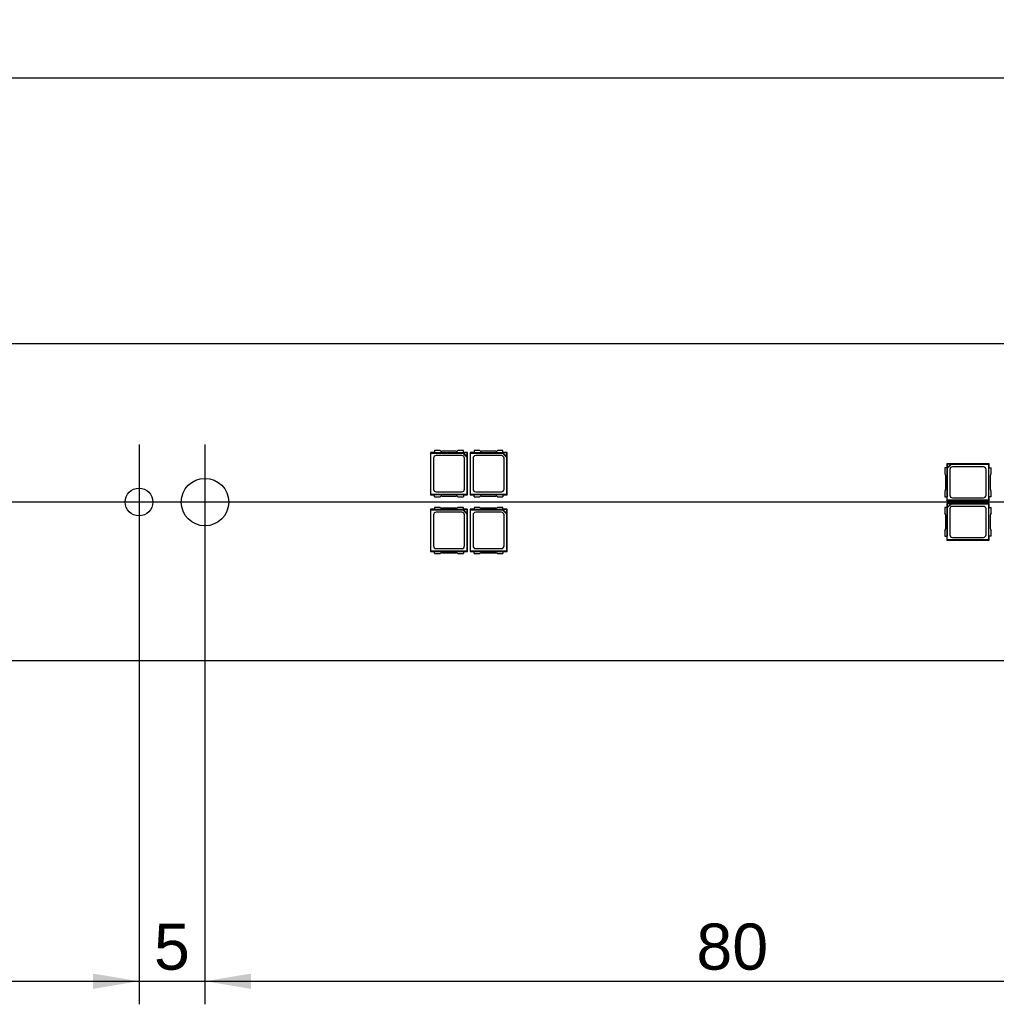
# Model space of a CAD drawing. Header units: millimetres. Extents: x 28 to 1171, y 11 to 403.
# Tile 17 of 19: x 1017 to 1091, y 184 to 258. Entities that reach past the tile are written whole.
import ezdxf
from ezdxf.enums import TextEntityAlignment as Align
from ezdxf.lldxf.tags import DXFTag

# ---------------------------------------------------------------- set-up
doc = ezdxf.new("R2010")
doc.units = ezdxf.units.MM
doc.layers.add('Default', color=7, linetype='Continuous')
doc.layers.add('LINLED_1120X24MM', color=7, linetype='Continuous')
doc.styles.add('SEACAD_Arial', font='arial.ttf')
tags = doc.linetypes.add('CENTER2', pattern=[28.575, 19.05, -3.175, 3.175, -3.175]).pattern_tags.tags
tags[10:11] = [DXFTag(74, 4), DXFTag(75, 0), DXFTag(340, '0'), DXFTag(46, 0.0), DXFTag(50, 0.0), DXFTag(44, 0.0), DXFTag(45, 0.0)]
tags[8:9] = [DXFTag(74, 4), DXFTag(75, 0), DXFTag(340, '0'), DXFTag(46, 0.0), DXFTag(50, 0.0), DXFTag(44, 0.0), DXFTag(45, 0.0)]
tags[6:7] = [DXFTag(74, 4), DXFTag(75, 0), DXFTag(340, '0'), DXFTag(46, 0.0), DXFTag(50, 0.0), DXFTag(44, 0.0), DXFTag(45, 0.0)]
tags[4:5] = [DXFTag(74, 4), DXFTag(75, 0), DXFTag(340, '0'), DXFTag(46, 0.0), DXFTag(50, 0.0), DXFTag(44, 0.0), DXFTag(45, 0.0)]
doc.dimstyles.new('ISO', dxfattribs={"dimtxt": 3.5, "dimasz": 3.5, "dimexe": 1.75, "dimexo": 0, "dimgap": 0.875, "dimtad": 1, "dimtxsty": 'SEACAD_Arial', "dimblk1": '_SE_FILLED', "dimblk2": '_SE_FILLED', "dimsah": 1, "dimcen": 1.75, "dimadec": 0, "dimazin": 0, "dimtfac": 0.5, "dimtdec": 3, "dimtmove": 0, "dimatfit": 3, "dimfxl": 1, "dimarcsym": 0})

# ---------------------------------------------------------------- blocks, each defined once
blk = doc.blocks.new('SEANNOT_GROUP2')
at = {"layer": 'Default', "color": 7, "linetype": 'CENTER2'}
blk.add_line((1154.077, 221.627), (28.077, 221.626), dxfattribs=at)
blk = doc.blocks.new('SEANNOT_GROUP34')
at = {"layer": 'Default', "color": 7, "linetype": 'CENTER2'}
for p, q in [((1031.077, 226.001), (1031.077, 217.251)), ((1035.452, 221.626), (1026.702, 221.626))]:
    blk.add_line(p, q, dxfattribs=at)
blk = doc.blocks.new('SEANNOT_GROUP35')
at = {"layer": 'Default', "color": 7, "linetype": 'CENTER2'}
for p, q in [((1026.077, 226.001), (1026.077, 217.251)), ((1030.452, 221.626), (1021.702, 221.626))]:
    blk.add_line(p, q, dxfattribs=at)
blk = doc.blocks.new('SE1')
at = {"layer": 'LINLED_1120X24MM', "color": 7, "linetype": 'Continuous'}
for p, q in [((1144.077, 233.626), (38.077, 233.626)), ((1048.904, 225.526), (1048.487, 225.526)), ((1048.487, 225.526), (1048.487, 225.363)), ((1050.117, 225.476), (1049.036, 225.476)), ((1050.667, 225.526), (1050.25, 225.526)), ((1050.667, 225.363), (1050.667, 225.526)), ((1051.904, 225.526), (1051.487, 225.526)), ((1051.487, 225.526), (1051.487, 225.363)), ((1053.117, 225.476), (1052.036, 225.476)), ((1053.667, 225.526), (1053.25, 225.526)), ((1053.667, 225.363), (1053.667, 225.526)), ((1048.487, 225.376), (1048.177, 225.376)), ((1048.177, 225.376), (1048.211, 225.342)), ((1048.177, 225.376), (1048.177, 222.176)), ((1048.211, 225.342), (1050.628, 225.342)), ((1048.211, 222.21), (1048.211, 225.342)), ((1048.402, 224.951), (1048.402, 222.601)), ((1050.667, 225.363), (1048.487, 225.363)), ((1050.552, 225.151), (1048.602, 225.151)), ((1050.628, 225.342), (1050.672, 225.353)), ((1050.628, 225.342), (1050.943, 225.027)), ((1050.977, 225.376), (1050.667, 225.376)), ((1050.953, 225.353), (1050.672, 225.353)), ((1050.672, 225.353), (1050.953, 225.072)), ((1050.752, 222.601), (1050.752, 224.951)), ((1050.953, 225.072), (1050.943, 225.027)), ((1050.943, 225.027), (1050.943, 222.21)), ((1050.953, 225.353), (1050.977, 225.376)), ((1050.953, 225.072), (1050.953, 225.353)), ((1050.977, 222.176), (1050.977, 225.376)), ((1051.487, 225.376), (1051.177, 225.376)), ((1051.177, 225.376), (1051.211, 225.342)), ((1051.177, 225.376), (1051.177, 222.176)), ((1051.211, 225.342), (1053.628, 225.342)), ((1051.211, 222.21), (1051.211, 225.342)), ((1051.402, 224.951), (1051.402, 222.601)), ((1053.667, 225.363), (1051.487, 225.363)), ((1053.552, 225.151), (1051.602, 225.151)), ((1053.628, 225.342), (1053.672, 225.353)), ((1053.628, 225.342), (1053.943, 225.027)), ((1053.977, 225.376), (1053.667, 225.376)), ((1053.953, 225.353), (1053.672, 225.353)), ((1053.672, 225.353), (1053.953, 225.072)), ((1053.752, 222.601), (1053.752, 224.951)), ((1053.953, 225.072), (1053.943, 225.027)), ((1053.943, 225.027), (1053.943, 222.21)), ((1053.953, 225.353), (1053.977, 225.376)), ((1053.953, 225.072), (1053.953, 225.353)), ((1053.977, 222.176), (1053.977, 225.376)), ((1087.34, 224.216), (1087.177, 224.216)), ((1087.177, 224.216), (1087.177, 223.799)), ((1090.527, 224.526), (1087.327, 224.526)), ((1087.35, 224.503), (1087.327, 224.526)), ((1087.327, 224.526), (1087.327, 224.216)), ((1087.34, 224.216), (1087.34, 222.036)), ((1087.631, 224.503), (1087.35, 224.503)), ((1087.35, 224.503), (1087.35, 224.222)), ((1087.35, 224.222), (1087.631, 224.503)), ((1087.361, 224.177), (1087.35, 224.222)), ((1087.361, 224.177), (1087.676, 224.492)), ((1087.361, 221.76), (1087.361, 224.177)), ((1087.552, 224.101), (1087.552, 222.151)), ((1087.631, 224.503), (1087.676, 224.492)), ((1087.676, 224.492), (1090.493, 224.492)), ((1090.102, 224.301), (1087.752, 224.301)), ((1090.302, 222.151), (1090.302, 224.101)), ((1090.493, 224.492), (1090.527, 224.526)), ((1090.493, 224.492), (1090.493, 221.76)), ((1090.514, 224.216), (1090.677, 224.216)), ((1090.514, 222.036), (1090.514, 224.216)), ((1090.527, 224.216), (1090.527, 224.526)), ((1090.677, 223.799), (1090.677, 224.216)), ((1087.227, 223.667), (1087.227, 222.586)), ((1090.627, 222.586), (1090.627, 223.667)), ((1048.211, 222.21), (1048.177, 222.176)), ((1048.177, 222.176), (1048.487, 222.176)), ((1050.943, 222.21), (1048.211, 222.21)), ((1048.487, 222.026), (1048.487, 222.189)), ((1048.487, 222.189), (1050.667, 222.189)), ((1048.487, 222.026), (1048.904, 222.026)), ((1048.602, 222.401), (1050.552, 222.401)), ((1049.036, 222.076), (1050.117, 222.076)), ((1050.25, 222.026), (1050.667, 222.026)), ((1050.667, 222.189), (1050.667, 222.026)), ((1050.667, 222.176), (1050.977, 222.176)), ((1050.943, 222.21), (1050.977, 222.176)), ((1051.211, 222.21), (1051.177, 222.176)), ((1051.177, 222.176), (1051.487, 222.176)), ((1053.943, 222.21), (1051.211, 222.21)), ((1051.487, 222.026), (1051.487, 222.189)), ((1051.487, 222.189), (1053.667, 222.189)), ((1051.487, 222.026), (1051.904, 222.026)), ((1051.602, 222.401), (1053.552, 222.401)), ((1052.036, 222.076), (1053.117, 222.076)), ((1053.25, 222.026), (1053.667, 222.026)), ((1053.667, 222.189), (1053.667, 222.026)), ((1053.667, 222.176), (1053.977, 222.176)), ((1053.943, 222.21), (1053.977, 222.176)), ((1087.177, 222.453), (1087.177, 222.036)), ((1087.177, 222.036), (1087.34, 222.036)), ((1087.327, 222.036), (1087.327, 221.726)), ((1087.327, 221.726), (1087.361, 221.76)), ((1087.327, 221.726), (1090.527, 221.726)), ((1090.493, 221.76), (1087.361, 221.76)), ((1087.752, 221.951), (1090.102, 221.951)), ((1090.493, 221.76), (1090.527, 221.726)), ((1090.677, 222.036), (1090.514, 222.036)), ((1090.527, 221.726), (1090.527, 222.036)), ((1090.677, 222.036), (1090.677, 222.453)), ((1048.487, 221.076), (1048.177, 221.076)), ((1048.177, 221.076), (1048.211, 221.042)), ((1048.177, 221.076), (1048.177, 217.876)), ((1048.211, 221.042), (1050.628, 221.042)), ((1048.211, 217.91), (1048.211, 221.042)), ((1048.904, 221.226), (1048.487, 221.226)), ((1048.487, 221.226), (1048.487, 221.063)), ((1050.667, 221.063), (1048.487, 221.063)), ((1050.117, 221.176), (1049.036, 221.176)), ((1050.667, 221.226), (1050.25, 221.226)), ((1050.628, 221.042), (1050.672, 221.053)), ((1050.628, 221.042), (1050.943, 220.727)), ((1050.667, 221.063), (1050.667, 221.226)), ((1050.977, 221.076), (1050.667, 221.076)), ((1050.953, 221.053), (1050.672, 221.053)), ((1050.672, 221.053), (1050.953, 220.772)), ((1050.953, 221.053), (1050.977, 221.076)), ((1050.953, 220.772), (1050.953, 221.053)), ((1050.977, 217.876), (1050.977, 221.076)), ((1051.487, 221.076), (1051.177, 221.076)), ((1051.177, 221.076), (1051.211, 221.042)), ((1051.177, 221.076), (1051.177, 217.876)), ((1051.211, 221.042), (1053.628, 221.042)), ((1051.211, 217.91), (1051.211, 221.042)), ((1051.904, 221.226), (1051.487, 221.226)), ((1051.487, 221.226), (1051.487, 221.063)), ((1053.667, 221.063), (1051.487, 221.063)), ((1053.117, 221.176), (1052.036, 221.176)), ((1053.667, 221.226), (1053.25, 221.226)), ((1053.628, 221.042), (1053.672, 221.053)), ((1053.628, 221.042), (1053.943, 220.727)), ((1053.667, 221.063), (1053.667, 221.226)), ((1053.977, 221.076), (1053.667, 221.076)), ((1053.953, 221.053), (1053.672, 221.053)), ((1053.672, 221.053), (1053.953, 220.772)), ((1053.953, 221.053), (1053.977, 221.076)), ((1053.953, 220.772), (1053.953, 221.053)), ((1053.977, 217.876), (1053.977, 221.076)), ((1087.34, 221.216), (1087.177, 221.216)), ((1087.177, 221.216), (1087.177, 220.799)), ((1090.527, 221.526), (1087.327, 221.526)), ((1087.35, 221.503), (1087.327, 221.526)), ((1087.327, 221.526), (1087.327, 221.216)), ((1087.34, 221.216), (1087.34, 219.036)), ((1087.631, 221.503), (1087.35, 221.503)), ((1087.35, 221.503), (1087.35, 221.222)), ((1087.35, 221.222), (1087.631, 221.503)), ((1087.361, 221.177), (1087.35, 221.222)), ((1087.361, 221.177), (1087.676, 221.492)), ((1087.361, 218.76), (1087.361, 221.177)), ((1087.552, 221.101), (1087.552, 219.151)), ((1087.631, 221.503), (1087.676, 221.492)), ((1087.676, 221.492), (1090.493, 221.492)), ((1090.102, 221.301), (1087.752, 221.301)), ((1090.302, 219.151), (1090.302, 221.101)), ((1090.493, 221.492), (1090.527, 221.526)), ((1090.493, 221.492), (1090.493, 218.76)), ((1090.514, 221.216), (1090.677, 221.216)), ((1090.514, 219.036), (1090.514, 221.216)), ((1090.527, 221.216), (1090.527, 221.526)), ((1090.677, 220.799), (1090.677, 221.216)), ((1048.402, 220.651), (1048.402, 218.301)), ((1050.552, 220.851), (1048.602, 220.851)), ((1050.752, 218.301), (1050.752, 220.651)), ((1050.953, 220.772), (1050.943, 220.727)), ((1050.943, 220.727), (1050.943, 217.91)), ((1051.402, 220.651), (1051.402, 218.301)), ((1053.552, 220.851), (1051.602, 220.851)), ((1053.752, 218.301), (1053.752, 220.651)), ((1053.953, 220.772), (1053.943, 220.727)), ((1053.943, 220.727), (1053.943, 217.91)), ((1087.227, 220.667), (1087.227, 219.586)), ((1090.627, 219.586), (1090.627, 220.667)), ((1087.177, 219.453), (1087.177, 219.036)), ((1087.177, 219.036), (1087.34, 219.036)), ((1087.327, 219.036), (1087.327, 218.726)), ((1087.327, 218.726), (1087.361, 218.76)), ((1090.493, 218.76), (1087.361, 218.76)), ((1087.752, 218.951), (1090.102, 218.951)), ((1090.493, 218.76), (1090.527, 218.726)), ((1090.677, 219.036), (1090.514, 219.036)), ((1090.527, 218.726), (1090.527, 219.036)), ((1090.677, 219.036), (1090.677, 219.453)), ((1048.602, 218.101), (1050.552, 218.101)), ((1051.602, 218.101), (1053.552, 218.101)), ((1087.327, 218.726), (1090.527, 218.726)), ((1048.211, 217.91), (1048.177, 217.876)), ((1048.177, 217.876), (1048.487, 217.876)), ((1050.943, 217.91), (1048.211, 217.91)), ((1048.487, 217.726), (1048.487, 217.889)), ((1048.487, 217.889), (1050.667, 217.889)), ((1048.487, 217.726), (1048.904, 217.726)), ((1049.036, 217.776), (1050.117, 217.776)), ((1050.25, 217.726), (1050.667, 217.726)), ((1050.667, 217.889), (1050.667, 217.726)), ((1050.667, 217.876), (1050.977, 217.876)), ((1050.943, 217.91), (1050.977, 217.876)), ((1051.211, 217.91), (1051.177, 217.876)), ((1051.177, 217.876), (1051.487, 217.876)), ((1053.943, 217.91), (1051.211, 217.91)), ((1051.487, 217.726), (1051.487, 217.889)), ((1051.487, 217.889), (1053.667, 217.889)), ((1051.487, 217.726), (1051.904, 217.726)), ((1052.036, 217.776), (1053.117, 217.776)), ((1053.25, 217.726), (1053.667, 217.726)), ((1053.667, 217.889), (1053.667, 217.726)), ((1053.667, 217.876), (1053.977, 217.876)), ((1053.943, 217.91), (1053.977, 217.876)), ((38.077, 209.626), (1144.077, 209.626))]:
    blk.add_line(p, q, dxfattribs=at)
for centre, radius in [((1031.077, 221.626), 1.8), ((1026.077, 221.626), 1.05)]:
    blk.add_circle(centre, radius, dxfattribs=at)
for centre, start, end in [((1049.036, 225.676), 228.59038, 270), ((1050.117, 225.676), 270, 311.40962), ((1052.036, 225.676), 228.59038, 270), ((1053.117, 225.676), 270, 311.40962), ((1048.602, 224.951), 90, 180), ((1050.552, 224.951), 0, 90), ((1051.602, 224.951), 90, 180), ((1053.552, 224.951), 0, 90), ((1087.752, 224.101), 90, 180), ((1090.102, 224.101), 0, 90), ((1087.027, 223.667), 0, 41.40962), ((1090.827, 223.667), 138.59038, 180), ((1048.602, 222.601), 180, 270), ((1050.552, 222.601), 270, 0), ((1051.602, 222.601), 180, 270), ((1053.552, 222.601), 270, 0), ((1087.027, 222.586), 318.59038, 0), ((1090.827, 222.586), 180, 221.40962), ((1049.036, 221.876), 90, 131.40962), ((1050.117, 221.876), 48.59038, 90), ((1052.036, 221.876), 90, 131.40962), ((1053.117, 221.876), 48.59038, 90), ((1087.752, 222.151), 180, 270), ((1090.102, 222.151), 270, 0), ((1049.036, 221.376), 228.59038, 270), ((1050.117, 221.376), 270, 311.40962), ((1052.036, 221.376), 228.59038, 270), ((1053.117, 221.376), 270, 311.40962), ((1087.752, 221.101), 90, 180), ((1090.102, 221.101), 0, 90), ((1048.602, 220.651), 90, 180), ((1050.552, 220.651), 0, 90), ((1051.602, 220.651), 90, 180), ((1053.552, 220.651), 0, 90), ((1087.027, 220.667), 0, 41.40962), ((1090.827, 220.667), 138.59038, 180), ((1087.027, 219.586), 318.59038, 0), ((1090.827, 219.586), 180, 221.40962), ((1087.752, 219.151), 180, 270), ((1090.102, 219.151), 270, 0), ((1048.602, 218.301), 180, 270), ((1050.552, 218.301), 270, 0), ((1051.602, 218.301), 180, 270), ((1053.552, 218.301), 270, 0), ((1049.036, 217.576), 90, 131.40962), ((1050.117, 217.576), 48.59038, 90), ((1052.036, 217.576), 90, 131.40962), ((1053.117, 217.576), 48.59038, 90)]:
    blk.add_arc(centre, 0.2, start, end, dxfattribs=at)
blk = doc.blocks.new('DMBLK365')
at = {"layer": 'Default', "linetype": 'Continuous'}
for points in [[(999.577, 184.713), (999.577, 185.879), (996.077, 185.296)], [(1022.577, 184.713), (1026.077, 185.296), (1022.577, 185.879)]]:
    blk.add_hatch(color=7, dxfattribs=at).paths.add_polyline_path(points)
at = {"layer": 'Default', "color": 7, "linetype": 'Continuous'}
for p, q in [((996.077, 217.251), (996.077, 183.546)), ((1026.077, 217.251), (1026.077, 183.546)), ((996.077, 185.296), (1026.077, 185.296))]:
    blk.add_line(p, q, dxfattribs=at)
at = {"layer": 'Default', "color": 7, "linetype": 'Continuous', "style": 'SEACAD_Arial'}
blk.add_text('30', height=3.5, dxfattribs=at).set_placement((1008.338, 189.671), align=Align.TOP_LEFT)
blk = doc.blocks.new('_SE_FILLED')
at = {"color": 0}
blk.add_line((0, 0), (-1, 0), dxfattribs=at)
blk.add_solid([(0, 0), (-1, -0.1665), (-1, 0.1665), (0, 0)], dxfattribs=at)
blk = doc.blocks.new('DMBLK366')
at = {"layer": 'Default', "linetype": 'Continuous'}
for points in [[(1022.577, 184.713), (1026.077, 185.296), (1022.577, 185.879)], [(1034.577, 184.713), (1034.577, 185.879), (1031.077, 185.296)]]:
    blk.add_hatch(color=7, dxfattribs=at).paths.add_polyline_path(points)
at = {"layer": 'Default', "color": 7, "linetype": 'Continuous'}
for p, q in [((1026.077, 217.251), (1026.077, 183.546)), ((1031.077, 217.251), (1031.077, 183.546)), ((1019.077, 185.296), (1038.077, 185.296))]:
    blk.add_line(p, q, dxfattribs=at)
at = {"layer": 'Default', "color": 7, "linetype": 'Continuous', "style": 'SEACAD_Arial'}
blk.add_text('5', height=3.5, dxfattribs=at).set_placement((1027.207, 189.671), align=Align.TOP_LEFT)
blk = doc.blocks.new('DMBLK367')
at = {"layer": 'Default', "linetype": 'Continuous'}
for points in [[(1034.577, 184.713), (1034.577, 185.879), (1031.077, 185.296)], [(1107.577, 184.713), (1111.077, 185.296), (1107.577, 185.879)]]:
    blk.add_hatch(color=7, dxfattribs=at).paths.add_polyline_path(points)
at = {"layer": 'Default', "color": 7, "linetype": 'Continuous'}
for p, q in [((1031.077, 217.251), (1031.077, 183.546)), ((1111.077, 216.326), (1111.077, 183.546)), ((1031.077, 185.296), (1111.077, 185.296))]:
    blk.add_line(p, q, dxfattribs=at)
at = {"layer": 'Default', "color": 7, "linetype": 'Continuous', "style": 'SEACAD_Arial'}
blk.add_text('80', height=3.5, dxfattribs=at).set_placement((1068.338, 189.671), align=Align.TOP_LEFT)
blk = doc.blocks.new('DMBLK370')
at = {"layer": 'Default', "linetype": 'Continuous'}
for points in [[(35.077, 254.347), (31.577, 253.764), (35.077, 253.181)], [(1147.077, 254.347), (1147.077, 253.181), (1150.577, 253.764)]]:
    blk.add_hatch(color=7, dxfattribs=at).paths.add_polyline_path(points)
at = {"layer": 'Default', "color": 7, "linetype": 'Continuous'}
for p, q in [((31.577, 227.126), (31.577, 255.514)), ((1150.577, 227.127), (1150.577, 255.514)), ((1150.577, 253.764), (31.577, 253.764))]:
    blk.add_line(p, q, dxfattribs=at)
at = {"layer": 'Default', "color": 7, "linetype": 'Continuous', "style": 'SEACAD_Arial'}
blk.add_text('1119', height=3.5, dxfattribs=at).set_placement((585.599, 258.139), align=Align.TOP_LEFT)

msp = doc.modelspace()

# ---------------------------------------------------------------- block references
at = {"layer": 'Default'}
for name in ['SE1', 'SEANNOT_GROUP35', 'SEANNOT_GROUP34', 'SEANNOT_GROUP2']:
    msp.add_blockref(name, (0, 0), dxfattribs=at)

# ---------------------------------------------------------------- dimensions: what is measured, and where the dimension line sits
at = {"layer": 'Default', "color": 7, "linetype": 'Continuous'}
for base, p1, p2, picture, middle in [((31.577, 253.764), (1150.577, 216.127), (31.577, 227.126), 'DMBLK370', (591.077, 253.764)), ((1111.077, 185.296), (1031.077, 221.626), (1111.077, 216.326), 'DMBLK367', (1071.077, 185.296))]:
    dim = msp.add_linear_dim(base=base, p1=p1, p2=p2, text='\\A1;<>', dimstyle='ISO', dxfattribs=at)
    dim.commit()
    dim.dimension.update_dxf_attribs({"geometry": picture, "text_midpoint": middle, "dimtype": 160})
for base, p1, p2, picture, middle in [((996.077, 185.296), (996.077, 221.626), (1026.077, 221.626), 'DMBLK365', (1011.077, 185.296)), ((1026.077, 185.296), (1026.077, 221.626), (1031.077, 221.626), 'DMBLK366', (1028.577, 185.296))]:
    dim = msp.add_linear_dim(base=base, p1=p1, p2=p2, angle=0, text='\\A1;<>', dimstyle='ISO', dxfattribs=at)
    dim.commit()
    dim.dimension.update_dxf_attribs({"geometry": picture, "text_midpoint": middle, "dimtype": 161})

doc.saveas('drawing.dxf')
